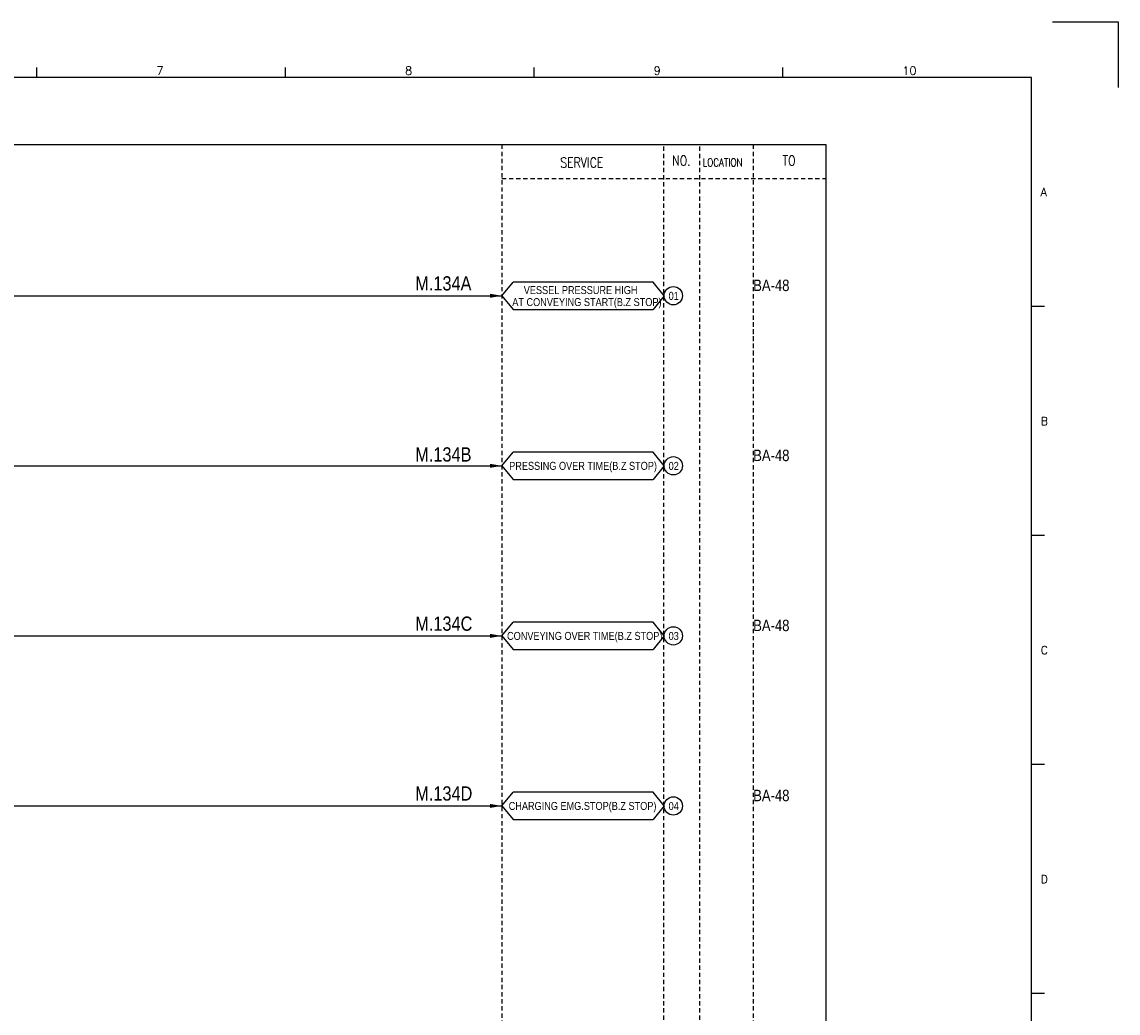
# Model space of a CAD drawing. Extents: x 1549 to 2515, y -105 to 577.
# Tile 4 of 4: x 2130 to 2515, y 229 to 577. Entities that reach past the tile are written whole.
import ezdxf
from ezdxf.enums import TextEntityAlignment as Align

# ---------------------------------------------------------------- set-up
doc = ezdxf.new("R2010")
doc.units = 0
doc.header["$MEASUREMENT"] = 0
doc.linetypes.add('HIDDEN', pattern=[4, 1.5, -1, 1.5])
doc.layers.get('0').update_dxf_attribs({"linetype": 'CONTINUOUS'})
doc.layers.get('DEFPOINTS').update_dxf_attribs({"linetype": 'CONTINUOUS'})
for name, color, linetype in [('CON', 4, 'CONTINUOUS'), ('DCS', 7, 'CONTINUOUS'), ('HID', 2, 'HIDDEN'), ('圖框CON', 4, 'CONTINUOUS'), ('框線', 6, 'CONTINUOUS')]:
    doc.layers.add(name, color=color, linetype=linetype)
doc.styles.add('DAYUKP', font='complex', dxfattribs={"bigfont": 'DAYUKP.SHX'})
doc.styles.add('ROMANS', font='romans', dxfattribs={"width": 0.8})
doc.styles.add('style3', font='ARIALN.TTF')

# ---------------------------------------------------------------- blocks, each defined once
blk = doc.blocks.new('LEADER')
at = {"layer": 'CON'}
blk.add_solid([(0.85, -0.57), (0.85, -1.57), (3.85, -1.07)], dxfattribs=at)
blk = doc.blocks.new('1')
at = {"layer": 'DEFPOINTS'}
blk.add_lwpolyline([(2189, 689.33), (2211.97, 689.33), (2211.97, 666.36)], dxfattribs=at)
at = {"layer": '圖框CON'}
for p, q in [((1832.37, 669.85), (1832.37, 673.29)), ((1919.66, 669.85), (1919.66, 673.29)), ((2006.95, 669.85), (2006.95, 673.29)), ((2094.24, 669.85), (2094.24, 673.29)), ((2186.14, 589.41), (2181.53, 589.41)), ((2186.14, 509.01), (2181.53, 509.01)), ((2186.14, 428.61), (2181.53, 428.61)), ((2186.14, 348.2), (2181.53, 348.2))]:
    blk.add_line(p, q, dxfattribs=at)
at = {"layer": '框線'}
for p, q in [((2181.53, 669.81), (1308.62, 669.81)), ((2181.53, 26.6), (2181.53, 669.81))]:
    blk.add_line(p, q, dxfattribs=at)
at = {"style": 'DAYUKP'}
for s, height, p in [('7', 2.87, (1874.39, 670.78)), ('8', 2.87, (1961.68, 670.78)), ('9', 2.87, (2048.97, 670.78)), ('10', 2.871, (2136.26, 670.78))]:
    blk.add_text(s, height=height, dxfattribs=at).set_placement(p)
for s, p in [('A', (2184.79, 629.6)), ('B', (2184.79, 549.2)), ('C', (2184.79, 468.8)), ('D', (2184.79, 388.39))]:
    blk.add_text(s, height=2.87, dxfattribs=at).set_placement(p, align=Align.MIDDLE_LEFT)

msp = doc.modelspace()

# ---------------------------------------------------------------- linework, layer by layer
at = {"layer": 'CON', "color": 6}
for p, q in [((2298.73, 480.88), (2302.63, 485.69)), ((2351.77, 485.69), (2302.63, 485.69)), ((2355.67, 480.88), (2351.77, 485.69)), ((2298.73, 480.88), (2302.63, 476.06)), ((2355.67, 480.88), (2351.77, 476.06)), ((2302.63, 476.06), (2351.77, 476.06)), ((2298.73, 421.18), (2302.63, 425.99)), ((2351.77, 425.99), (2302.63, 425.99)), ((2355.67, 421.18), (2351.77, 425.99)), ((2298.73, 421.18), (2302.63, 416.36)), ((2355.67, 421.18), (2351.77, 416.36)), ((2302.63, 416.36), (2351.77, 416.36)), ((2298.73, 361.48), (2302.63, 366.3)), ((2351.77, 366.3), (2302.63, 366.3)), ((2355.67, 361.48), (2351.77, 366.3)), ((2298.73, 361.48), (2302.63, 356.66)), ((2355.67, 361.48), (2351.77, 356.66)), ((2302.63, 356.66), (2351.77, 356.66)), ((2298.73, 301.78), (2302.63, 306.6)), ((2351.77, 306.6), (2302.63, 306.6)), ((2355.67, 301.78), (2351.77, 306.6)), ((2298.73, 301.78), (2302.63, 296.97)), ((2355.67, 301.78), (2351.77, 296.97)), ((2302.63, 296.97), (2351.77, 296.97))]:
    msp.add_line(p, q, dxfattribs=at)
at = {"layer": 'CON'}
for p, q in [((1973.98, 480.88), (2298.73, 480.88)), ((1973.98, 421.18), (2298.73, 421.18)), ((1973.98, 361.48), (2298.73, 361.48)), ((1973.98, 301.78), (2298.73, 301.78))]:
    msp.add_line(p, q, dxfattribs=at)
msp.add_lwpolyline([(1698.48, 533.93), (2412.48, 533.93), (2412.48, 34.13), (1698.48, 34.13)], close=True, dxfattribs=at)
for centre in [(2358.88, 480.88), (2358.88, 421.18), (2358.88, 361.48), (2358.88, 301.78)]:
    msp.add_circle(centre, 3.21, dxfattribs=at)
at = {"layer": 'HID'}
for p, q in [((2298.73, 533.93), (2298.73, 34.13)), ((2355.43, 533.23), (2355.43, 34.13)), ((2368.03, 533.23), (2368.03, 34.13)), ((2386.93, 533.93), (2386.93, 34.13)), ((2298.73, 522.03), (2412.48, 522.03)), ((2386.93, 471.63), (2386.93, 459.03))]:
    msp.add_line(p, q, dxfattribs=at)

# ---------------------------------------------------------------- block references
msp.add_blockref('1', (303.05, -112.33))
at = {"layer": 'CON', "xscale": 1.4, "yscale": 1.4, "zscale": 1.4}
for p in [(2293.34, 482.37), (2293.34, 422.67), (2293.34, 362.97), (2293.34, 303.28)]:
    msp.add_blockref('LEADER', p, dxfattribs=at)

# ---------------------------------------------------------------- texts
at = {"layer": 'CON', "style": 'ROMANS', "width": 0.8}
for s, p in [('SERVICE', (2326.77, 527.65)), ('NO.', (2361.73, 528.33)), ('TO', (2399.53, 528.33))]:
    msp.add_text(s, height=3.5, dxfattribs=at).set_placement(p, align=Align.MIDDLE)
msp.add_text('LOCATION', height=2.8, dxfattribs=at).set_placement((2369.17, 525.43), align=Align.BOTTOM_LEFT)
at = {"layer": 'CON', "style": 'style3'}
for p in [(2386.93, 482.53), (2386.93, 422.84), (2386.93, 363.14), (2386.93, 303.44)]:
    msp.add_text('BA-48', height=4, dxfattribs=at).set_placement(p)
for s, p in [('VESSEL PRESSURE HIGH ', (2306.4, 480.63)), ('01', (2357.25, 478.59)), ('AT CONVEYING START(B.Z STOP)', (2302.37, 476.42)), ('PRESSING OVER TIME(B.Z STOP)', (2301.29, 418.92)), ('02', (2357.25, 418.9)), ('CONVEYING OVER TIME(B.Z STOP)', (2300.53, 359.22)), ('03', (2357.25, 359.2)), ('CHARGING EMG.STOP(B.Z STOP)', (2301.11, 299.53)), ('04', (2357.25, 299.5))]:
    msp.add_text(s, height=2.8, dxfattribs=at).set_placement(p, align=Align.BOTTOM_LEFT)
at = {"layer": 'DCS', "linetype": 'ByBlock', "style": 'style3'}
for s, p in [('M.134A', (2268.3, 482.73)), ('M.134B', (2268.3, 422.67)), ('M.134C', (2268.3, 363.27)), ('M.134D', (2268.3, 303.65))]:
    msp.add_text(s, height=5, dxfattribs=at).set_placement(p)

doc.saveas('drawing.dxf')
